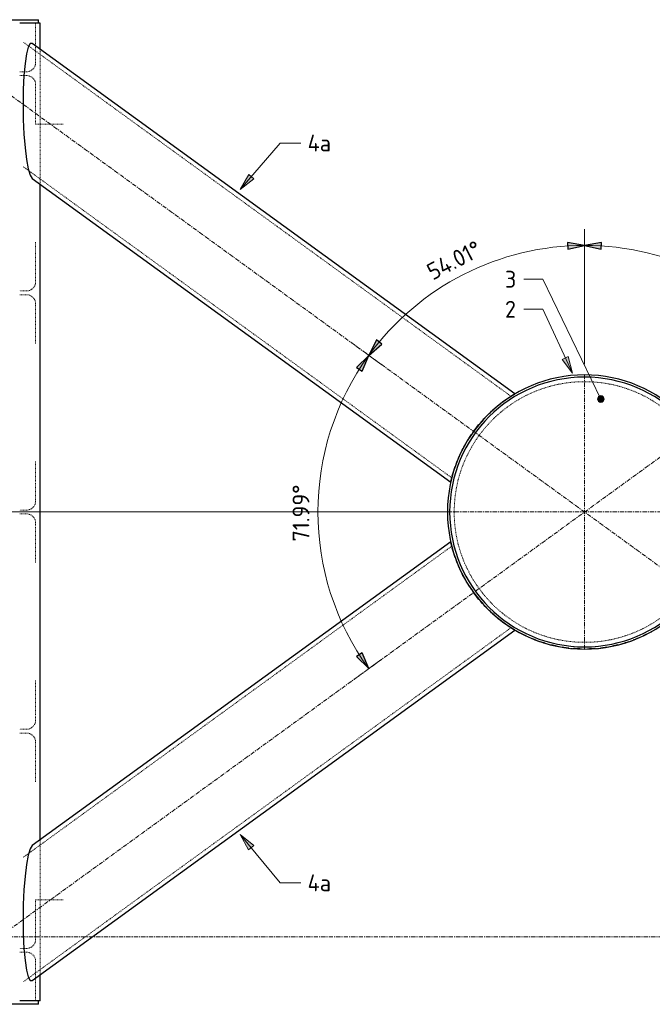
# Model space of a CAD drawing. Header units: millimetres. Extents: x -236694 to -141708, y -41476 to 103952.
# Tile 63 of 103: x -164388 to -162513, y -200 to 2720. Entities that reach past the tile are written whole.
import ezdxf

# ---------------------------------------------------------------- set-up
doc = ezdxf.new("R2010")
doc.units = ezdxf.units.MM
for name, pattern in [('Dash', [6.35, 3.175, -3.175]), ('Grid Line', [22.225, 12.7, -3.175, 3.175, -3.175]), ('XX-HIDDEN', [4, 2, -2])]:
    doc.linetypes.add(name, pattern=pattern)
for name, color, linetype, lineweight in [('N-CO-BC-BETONVORM-G', 50, 'Continuous', 25), ('N-CO-BC-BETONVORM-G-1', 50, 'XX-HIDDEN', 18), ('N-CO-BC-BETONVORM-GN', 10, 'XX-HIDDEN', 18), ('N-CO-SC-STAALVORM-G', 10, 'Continuous', 25), ('X-XX-AL-CONSTRUCTIELIJN-G-1', 7, 'Grid Line', 18), ('X-XX-AL-M', 7, 'Continuous', 18), ('X-XX-AL-M-20', 7, 'Continuous', 18), ('X-XX-AL-T25-1', 250, 'Continuous', 13), ('X-XX-AL-T25-2', 7, 'Continuous', 13), ('X-XX-AL-VERWIJZING-G-1', 7, 'Grid Line', 18)]:
    doc.layers.add(name, color=color, linetype=linetype, lineweight=lineweight)
doc.styles.add('NLCS-ISO_1', font='NLCS-ISO.ttf', dxfattribs={"height": 50})
doc.dimstyles.new('2_5_NLCS_arrow_fill', dxfattribs={"dimscale": 304.8, "dimtxt": 50.137748, "dimasz": 0.164042, "dimexe": 0.15748, "dimexo": 0.104987, "dimgap": 0.032808, "dimtad": 1, "dimdec": 0, "dimzin": 0, "dimdsep": 46, "dimtxsty": 'NLCS-ISO_1', "dimsah": 1, "dimcen": 0.09, "dimazin": 0, "dimtfac": 1, "dimtdec": 4, "dimtix": 1, "dimtmove": 0, "dimatfit": 3, "dimfxl": 1, "dimtvp": 1, "dimtolj": 1, "dimtzin": 0, "dimarcsym": 2})
doc.dimstyles.new('2_5_NLCS_arrow_fill_1', dxfattribs={"dimscale": 304.8, "dimtxt": 50.137748, "dimasz": 0.164042, "dimexe": 0.15748, "dimexo": 0.104987, "dimgap": 0.032808, "dimtad": 1, "dimdec": 0, "dimzin": 0, "dimdsep": 46, "dimtxsty": 'NLCS-ISO_1', "dimsah": 1, "dimcen": 0.09, "dimazin": 0, "dimtfac": 1, "dimtdec": 4, "dimtix": 1, "dimtmove": 0, "dimatfit": 3, "dimfxl": 1, "dimtvp": 1, "dimtolj": 1, "dimtzin": 0, "dimarcsym": 2})
doc.dimstyles.new('2_5_NLCS_arrow_fill_2', dxfattribs={"dimscale": 304.8, "dimtxt": 50.137748, "dimasz": 0.164042, "dimexe": 0.15748, "dimexo": 0.104987, "dimgap": 0.032808, "dimtad": 1, "dimdec": 0, "dimzin": 0, "dimdsep": 46, "dimtxsty": 'NLCS-ISO_1', "dimsah": 1, "dimcen": 0.09, "dimazin": 0, "dimtfac": 1, "dimtdec": 4, "dimtix": 1, "dimtmove": 0, "dimatfit": 3, "dimfxl": 1, "dimtvp": 1, "dimtolj": 1, "dimtzin": 0, "dimarcsym": 2})
doc.dimstyles.new('2_5_NLCS_arrow_fill_3', dxfattribs={"dimscale": 304.8, "dimtxt": 50.137748, "dimasz": 0.164042, "dimexe": 0.15748, "dimexo": 0.104987, "dimgap": 0.032808, "dimtad": 1, "dimdec": 0, "dimzin": 0, "dimdsep": 46, "dimtxsty": 'NLCS-ISO_1', "dimsah": 1, "dimcen": 0.09, "dimazin": 0, "dimtfac": 1, "dimtdec": 4, "dimtix": 1, "dimtmove": 0, "dimatfit": 3, "dimfxl": 1, "dimtvp": 1, "dimtolj": 1, "dimtzin": 0, "dimarcsym": 2})

# ---------------------------------------------------------------- blocks, each defined once
blk = doc.blocks.new('NLI_Balk_Buis - ø323_9_12_5-3690075-Doorsnede 4 dubbel geleidewerk')
at = {"layer": 'N-CO-BC-BETONVORM-GN'}
for p, q in [((100547.7, 1603.1), (99101.1, 2653.9)), ((100372, 1361.3), (99101.1, 2284.4))]:
    blk.add_line(p, q, dxfattribs=at)
blk = doc.blocks.new('NLI_Balk_Buis - ø323_9_12_5-V205-Doorsnede 4 dubbel geleidewerk')
at = {"layer": 'N-CO-BC-BETONVORM-GN'}
for p, q in [((100372, 1158.7), (99101.1, 235.6)), ((100547.7, 916.9), (99101.1, -133.9))]:
    blk.add_line(p, q, dxfattribs=at)
blk = doc.blocks.new('SF_Stalen afdekplaat14 - SF_Stalen afdekplaat-3672535-Doorsnede 4 dubbel geleidewerk')
at = {"layer": 'N-CO-SC-STAALVORM-G'}
for start, end in [(0, 180), (180, 360)]:
    blk.add_arc((100765.704043, 1260), 400, start, end, dxfattribs=at)
blk = doc.blocks.new('GM_afdekklepje - GM_afdekklepje-3582460-Doorsnede 4 dubbel geleidewerk')
at = {"layer": 'N-CO-SC-STAALVORM-G'}
for p, q in [((98805, 2720), (98805, 2710)), ((98805, 2720), (98827.6, 2720)), ((98827.6, 2720), (99060.4, 2720)), ((99060.4, 2720), (99091.4, 2720)), ((99091.4, 2720), (99146.7, 2720)), ((99146.7, 2720), (99146.9, 2720)), ((99147.1, 2710), (99147.1, 2720))]:
    blk.add_line(p, q, dxfattribs=at)
blk = doc.blocks.new('GM_afdekklepje - GM_afdekklepje-V207-Doorsnede 4 dubbel geleidewerk')
at = {"layer": 'N-CO-SC-STAALVORM-G'}
for p, q in [((98805, -190), (98805, -200)), ((98827.6, -200), (98805, -200)), ((99060.4, -200), (98827.6, -200)), ((99091.4, -200), (99060.4, -200)), ((99146.7, -200), (99091.4, -200)), ((99146.9, -200), (99146.7, -200)), ((99147.1, -200), (99147.1, -190))]:
    blk.add_line(p, q, dxfattribs=at)
blk = doc.blocks.new('NLI_Balk_Buis - ø813_20-3690250-Doorsnede 4 dubbel geleidewerk')
at = {"layer": 'N-CO-BC-BETONVORM-GN'}
for start, end in [(0, 180), (180, 360)]:
    blk.add_arc((100765.704043, 1260), 386.5, start, end, dxfattribs=at)
at = {"layer": 'N-CO-SC-STAALVORM-G'}
for start, end in [(360, 180), (180, 360)]:
    blk.add_arc((100765.704043, 1260), 406.5, start, end, dxfattribs=at)
blk = doc.blocks.new('DIMBLOCK135-Doorsnede 4 dubbel geleidewerk')
at = {"layer": 'X-XX-AL-M-20', "lineweight": 25}
for points in [[(-162073.7, 1724.6), (-162096.5, 1770.3), (-162112.3, 1758)], [(-162073.7, 1724.6), (-162054, 1677.7), (-162037.4, 1688.9)], [(-162073.7, 795.4), (-162037.4, 831.1), (-162054, 842.3)]]:
    blk.add_hatch(color=256, dxfattribs=at).paths.add_polyline_path(points, flags=0)
for p, q in [((-162096.5, 1770.3), (-162112.3, 1758)), ((-162112.3, 1758), (-162073.7, 1724.6)), ((-162073.7, 1724.6), (-162096.5, 1770.3)), ((-162073.7, 1724.6), (-162054, 1677.7)), ((-162037.4, 1688.9), (-162073.7, 1724.6)), ((-162054, 1677.7), (-162037.4, 1688.9)), ((-162054, 842.3), (-162073.7, 795.4)), ((-162073.7, 795.4), (-162037.4, 831.1)), ((-162037.4, 831.1), (-162054, 842.3))]:
    blk.add_line(p, q, dxfattribs=at)
at = {"layer": 'X-XX-AL-M-20', "linetype": 'Dash'}
for p, q in [((-162073.7, 1724.6), (-162022, 1762.3)), ((-162073.7, 795.4), (-162022, 757.7))]:
    blk.add_line(p, q, dxfattribs=at)
at = {"layer": 'X-XX-AL-M-20'}
for p, q in [((-162073.7, 1724.6), (-162112.6, 1696.4)), ((-162073.7, 795.4), (-162112.6, 823.6)), ((-162073.7, 795.4), (-162073.7, 795.4)), ((-162073.7, 795.4), (-162073.7, 795.4)), ((-162073.7, 795.4), (-162073.7, 795.4)), ((-162073.7, 795.4), (-162073.7, 795.4))]:
    blk.add_line(p, q, dxfattribs=at)
blk.add_arc((-162713.4, 1260), 790.6, 324.0056, 35.9944, dxfattribs=at)
blk.add_arc((-162713.4, 1260), 790.6, 324.0056, 35.9944, dxfattribs=at)
at = {"layer": 'X-XX-AL-M-20', "color": 0, "insert": (-161997.9, 1172.5), "char_height": 50, "width": 210.011, "attachment_point": 1, "rotation": 90, "line_spacing_factor": 1.135194, "style": 'NLCS-ISO_1'}
blk.add_mtext('71.99°', dxfattribs=at)
blk = doc.blocks.new('DIMBLOCK136-Doorsnede 4 dubbel geleidewerk')
at = {"layer": 'X-XX-AL-M-20', "lineweight": 25}
for points in [[(-162713.4, 2050.6), (-162763.7, 2059), (-162763.1, 2039)], [(-162713.4, 2050.6), (-162663.8, 2039), (-162663.1, 2059)], [(-162073.7, 1724.6), (-162096.5, 1770.3), (-162112.3, 1758)], [(-162073.7, 1724.6), (-162054, 1677.7), (-162037.4, 1688.9)]]:
    blk.add_hatch(color=256, dxfattribs=at).paths.add_polyline_path(points, flags=0)
at = {"layer": 'X-XX-AL-M-20'}
for p, q in [((-162713.4, 2050.6), (-162713.4, 2098.6)), ((-162713.4, 2050.6), (-162713.4, 1698.5)), ((-162073.7, 1724.6), (-162112.6, 1696.4)), ((-162073.7, 1724.6), (-162073.7, 1724.6)), ((-162073.7, 1724.6), (-162073.7, 1724.6)), ((-162073.7, 1724.6), (-162073.7, 1724.6)), ((-162073.7, 1724.6), (-162073.7, 1724.6))]:
    blk.add_line(p, q, dxfattribs=at)
at = {"layer": 'X-XX-AL-M-20', "lineweight": 25}
for p, q in [((-162713.4, 2050.6), (-162763.7, 2059)), ((-162763.7, 2059), (-162763.1, 2039)), ((-162763.1, 2039), (-162713.4, 2050.6)), ((-162663.1, 2059), (-162713.4, 2050.6)), ((-162713.4, 2050.6), (-162663.8, 2039)), ((-162663.8, 2039), (-162663.1, 2059)), ((-162096.5, 1770.3), (-162112.3, 1758)), ((-162112.3, 1758), (-162073.7, 1724.6)), ((-162073.7, 1724.6), (-162096.5, 1770.3)), ((-162073.7, 1724.6), (-162054, 1677.7)), ((-162037.4, 1688.9), (-162073.7, 1724.6)), ((-162054, 1677.7), (-162037.4, 1688.9))]:
    blk.add_line(p, q, dxfattribs=at)
at = {"layer": 'X-XX-AL-M-20', "linetype": 'Dash'}
blk.add_line((-162073.7, 1724.6), (-162022, 1762.3), dxfattribs=at)
at = {"layer": 'X-XX-AL-M-20'}
blk.add_arc((-162713.4, 1260), 790.6, 35.9944, 90, dxfattribs=at)
blk.add_arc((-162713.4, 1260), 790.6, 35.9944, 90, dxfattribs=at)
at = {"layer": 'X-XX-AL-M-20', "color": 0, "insert": (-162400.4, 2072.2), "char_height": 50, "width": 215.687, "attachment_point": 1, "rotation": 332.9972, "line_spacing_factor": 1.135194, "style": 'NLCS-ISO_1'}
blk.add_mtext('54.01°', dxfattribs=at)
blk = doc.blocks.new('DIMBLOCK137-Doorsnede 4 dubbel geleidewerk')
at = {"layer": 'X-XX-AL-M-20', "lineweight": 25}
for points in [[(-162713.4, 2050.6), (-162763.7, 2059), (-162763.1, 2039)], [(-162713.4, 2050.6), (-162663.8, 2039), (-162663.1, 2059)], [(-163353.1, 1724.6), (-163314.5, 1758), (-163330.3, 1770.3)], [(-163353.1, 1724.6), (-163389.4, 1688.9), (-163372.9, 1677.7)]]:
    blk.add_hatch(color=256, dxfattribs=at).paths.add_polyline_path(points, flags=0)
at = {"layer": 'X-XX-AL-M-20'}
for p, q in [((-162713.4, 2050.6), (-162713.4, 2098.6)), ((-162713.4, 2050.6), (-162713.4, 2050.6)), ((-162713.4, 2050.6), (-162713.4, 2050.6)), ((-162713.4, 2050.6), (-162713.4, 2050.6)), ((-162713.4, 2050.6), (-162713.4, 2050.6)), ((-162713.4, 2050.6), (-162713.4, 1698.5)), ((-163353.1, 1724.6), (-163314.2, 1696.4))]:
    blk.add_line(p, q, dxfattribs=at)
at = {"layer": 'X-XX-AL-M-20', "lineweight": 25}
for p, q in [((-162713.4, 2050.6), (-162763.7, 2059)), ((-162763.7, 2059), (-162763.1, 2039)), ((-162763.1, 2039), (-162713.4, 2050.6)), ((-162663.1, 2059), (-162713.4, 2050.6)), ((-162713.4, 2050.6), (-162663.8, 2039)), ((-162663.8, 2039), (-162663.1, 2059)), ((-163330.3, 1770.3), (-163353.1, 1724.6)), ((-163353.1, 1724.6), (-163314.5, 1758)), ((-163314.5, 1758), (-163330.3, 1770.3)), ((-163353.1, 1724.6), (-163389.4, 1688.9)), ((-163372.9, 1677.7), (-163353.1, 1724.6)), ((-163389.4, 1688.9), (-163372.9, 1677.7))]:
    blk.add_line(p, q, dxfattribs=at)
at = {"layer": 'X-XX-AL-M-20', "linetype": 'Dash'}
blk.add_line((-163353.1, 1724.6), (-163404.9, 1762.3), dxfattribs=at)
at = {"layer": 'X-XX-AL-M-20'}
blk.add_arc((-162713.4, 1260), 790.6, 90, 144.0056, dxfattribs=at)
blk.add_arc((-162713.4, 1260), 790.6, 90, 144.0056, dxfattribs=at)
at = {"layer": 'X-XX-AL-M-20', "color": 0, "insert": (-163186.6, 1990.6), "char_height": 50, "width": 215.687, "attachment_point": 1, "rotation": 27.0028, "line_spacing_factor": 1.135194, "style": 'NLCS-ISO_1'}
blk.add_mtext('54.01°', dxfattribs=at)
blk = doc.blocks.new('DIMBLOCK138-Doorsnede 4 dubbel geleidewerk')
at = {"layer": 'X-XX-AL-M-20', "lineweight": 25}
for points in [[(-163353.1, 1724.6), (-163314.5, 1758), (-163330.3, 1770.3)], [(-163353.1, 1724.6), (-163389.4, 1688.9), (-163372.9, 1677.7)], [(-163353.1, 795.4), (-163372.9, 842.3), (-163389.4, 831.1)]]:
    blk.add_hatch(color=256, dxfattribs=at).paths.add_polyline_path(points, flags=0)
at = {"layer": 'X-XX-AL-M-20', "linetype": 'Dash'}
for p, q in [((-163353.1, 1724.6), (-163404.9, 1762.3)), ((-163353.1, 795.4), (-163404.9, 757.7))]:
    blk.add_line(p, q, dxfattribs=at)
at = {"layer": 'X-XX-AL-M-20', "lineweight": 25}
for p, q in [((-163330.3, 1770.3), (-163353.1, 1724.6)), ((-163353.1, 1724.6), (-163314.5, 1758)), ((-163314.5, 1758), (-163330.3, 1770.3)), ((-163353.1, 1724.6), (-163389.4, 1688.9)), ((-163372.9, 1677.7), (-163353.1, 1724.6)), ((-163389.4, 1688.9), (-163372.9, 1677.7)), ((-163372.9, 842.3), (-163389.4, 831.1)), ((-163389.4, 831.1), (-163353.1, 795.4)), ((-163353.1, 795.4), (-163372.9, 842.3))]:
    blk.add_line(p, q, dxfattribs=at)
at = {"layer": 'X-XX-AL-M-20'}
for p, q in [((-163353.1, 1724.6), (-163353.1, 1724.6)), ((-163353.1, 1724.6), (-163353.1, 1724.6)), ((-163353.1, 1724.6), (-163353.1, 1724.6)), ((-163353.1, 1724.6), (-163353.1, 1724.6)), ((-163353.1, 1724.6), (-163314.2, 1696.4)), ((-163353.1, 795.4), (-163314.2, 823.6))]:
    blk.add_line(p, q, dxfattribs=at)
blk.add_arc((-162713.4, 1260), 790.6, 144.0056, 215.9944, dxfattribs=at)
blk.add_arc((-162713.4, 1260), 790.6, 144.0056, 215.9944, dxfattribs=at)
at = {"layer": 'X-XX-AL-M-20', "color": 0, "insert": (-163579.2, 1172.5), "char_height": 50, "width": 210.011, "attachment_point": 1, "rotation": 90, "line_spacing_factor": 1.135194, "style": 'NLCS-ISO_1'}
blk.add_mtext('71.99°', dxfattribs=at)

msp = doc.modelspace()

# ---------------------------------------------------------------- hatches: boundary and pattern name
at = {"layer": 'X-XX-AL-T25-1'}
for points in [[(-163734, 2216.6), (-163693.8, 2248), (-163709, 2261)], [(-162749.7, 1671.5), (-162761.7, 1721.1), (-162779.8, 1712.6)], [(-163734, 303.4), (-163709.8, 258.5), (-163694.4, 271.2)]]:
    msp.add_hatch(color=256, dxfattribs=at).paths.add_polyline_path(points, flags=0)
h = msp.add_hatch(color=256, dxfattribs=at)
edge = h.paths.add_edge_path(flags=0)
edge.add_arc((-162665.2, 1595.1), 10, 0, 360)

# ---------------------------------------------------------------- linework, layer by layer
at = {"layer": 'N-CO-BC-BETONVORM-GN'}
for p, q in [((-164341, 2710), (-164341, 2642.5)), ((-164341, 2642.4), (-164341, 2627)), ((-164327.1, 2616.9), (-164327.1, 2632.3)), ((-164341, 2626.9), (-164341, 2592.5)), ((-164327.1, 2247.5), (-164327.1, 2616.8)), ((-164374.5, 2565.5), (-164387.9, 2565.5)), ((-164387.9, 2554.5), (-164375.3, 2554.5)), ((-164375.2, 2554.5), (-164367.6, 2554.5)), ((-164367.6, 2565.5), (-164374.4, 2565.5)), ((-164341, 2527.5), (-164341, 2410)), ((-164341, 2410), (-164327.1, 2410)), ((-164327, 2410), (-164322.2, 2410)), ((-164258.7, 2410), (-164322.2, 2410)), ((-164327.1, 2232), (-164327.1, 2247.4)), ((-164341, 2060), (-164341, 1942.5)), ((-164367.6, 1915.5), (-164387.9, 1915.5)), ((-164387.9, 1904.5), (-164367.6, 1904.5)), ((-164341, 1877.5), (-164341, 1760)), ((-164341, 1410), (-164341, 1292.5)), ((-164367.6, 1265.5), (-164387.9, 1265.5)), ((-164387.9, 1254.5), (-164367.6, 1254.5)), ((-164341, 1227.5), (-164341, 1110)), ((-164341, 760), (-164341, 642.5)), ((-164367.6, 615.5), (-164387.9, 615.5)), ((-164387.9, 604.5), (-164367.6, 604.5)), ((-164341, 577.5), (-164341, 460)), ((-164327.1, 272.6), (-164327.1, 288)), ((-164327.1, -96.8), (-164327.1, 272.5)), ((-164327.1, 110), (-164341, 110)), ((-164341, 110), (-164341, -7.5)), ((-164322.2, 110), (-164327, 110)), ((-164258.7, 110), (-164322.2, 110)), ((-164375.3, -34.5), (-164387.9, -34.5)), ((-164387.9, -45.5), (-164374.5, -45.5)), ((-164367.6, -34.5), (-164375.2, -34.5)), ((-164374.4, -45.5), (-164367.6, -45.5)), ((-164341, -72.5), (-164341, -106.9)), ((-164341, -107), (-164341, -122.4)), ((-164327.1, -112.3), (-164327.1, -96.9)), ((-164341, -122.5), (-164341, -190))]:
    msp.add_line(p, q, dxfattribs=at)
for centre, start_param, end_param in [((-164367.6, 2592.5), 3.141593, 4.712389), ((-164367.6, 2527.5), 4.712389, 6.283185), ((-164367.6, 1942.5), 3.141593, 4.712389), ((-164367.6, 1877.5), 4.712389, 6.283185), ((-164367.6, 1292.5), 3.141593, 4.712389), ((-164367.6, 1227.5), 4.712389, 6.283185), ((-164367.6, 642.5), 3.141593, 4.712389), ((-164367.6, 577.5), 4.712389, 6.283185), ((-164367.6, -7.5), 3.141593, 4.712389), ((-164367.6, -72.5), 4.712389, 6.283185)]:
    msp.add_ellipse(centre, major_axis=(0, 27), ratio=0.986394, start_param=start_param, end_param=end_param, dxfattribs=at)
for points in [[(-162932.8, 1602.2), (-162931.9, 1602.8), (-162931.4, 1603.1), (-162931.4, 1603.1)], [(-162931.4, 1603.1), (-162931.4, 1603.1), (-162931.9, 1602.8), (-162932.8, 1602.2)], [(-162975.1, 1571), (-162974.9, 1571.3), (-162974.6, 1571.5), (-162974.3, 1571.7)], [(-162974.3, 1571.7), (-162974.6, 1571.5), (-162974.9, 1571.3), (-162975.1, 1571)], [(-163025.6, 1520.4), (-163024.8, 1521.3), (-163024.1, 1522.1), (-163023.4, 1523)], [(-163047.8, 1491.1), (-163047.1, 1492.2), (-163046.3, 1493.3), (-163045.5, 1494.4)], [(-163081.2, 1433.2), (-163081.6, 1432.3), (-163082, 1431.4), (-163082.4, 1430.6)], [(-163082.4, 1430.6), (-163082, 1431.4), (-163081.6, 1432.3), (-163081.2, 1433.2)], [(-163095.2, 1399.6), (-163095.4, 1399.1), (-163095.5, 1398.7), (-163095.7, 1398.2)], [(-163095.7, 1398.2), (-163095.5, 1398.7), (-163095.4, 1399.1), (-163095.2, 1399.6)], [(-163106.7, 1362.9), (-163107, 1361.8), (-163107.1, 1361.3), (-163107.1, 1361.3)], [(-163107.1, 1361.3), (-163107.1, 1361.3), (-163107, 1361.8), (-163106.7, 1362.9)], [(-163106.7, 1157.1), (-163107, 1158.2), (-163107.1, 1158.7), (-163107.1, 1158.7)], [(-163107.1, 1158.7), (-163107.1, 1158.7), (-163107, 1158.2), (-163106.7, 1157.1)], [(-163095.2, 1120.4), (-163095.4, 1120.9), (-163095.5, 1121.3), (-163095.7, 1121.8)], [(-163095.7, 1121.8), (-163095.5, 1121.3), (-163095.4, 1120.9), (-163095.2, 1120.4)], [(-163081.2, 1086.8), (-163081.6, 1087.7), (-163082, 1088.6), (-163082.4, 1089.4)], [(-163082.4, 1089.4), (-163082, 1088.6), (-163081.6, 1087.7), (-163081.2, 1086.8)], [(-163045.5, 1025.6), (-163046.3, 1026.7), (-163047.1, 1027.8), (-163047.8, 1028.9)], [(-163038.6, 1016.1), (-163039.1, 1016.7), (-163039.5, 1017.3), (-163040, 1018)], [(-163026.5, 1000.7), (-163026.6, 1000.9), (-163026.8, 1001), (-163026.9, 1001.2)], [(-163025.9, 1000.1), (-163026.1, 1000.3), (-163026.3, 1000.5), (-163026.5, 1000.7)], [(-163023.4, 997), (-163024.1, 997.9), (-163024.8, 998.7), (-163025.6, 999.6)], [(-163024.5, 998.4), (-163024.7, 998.6), (-163024.8, 998.7), (-163025, 998.9)], [(-162999.3, 971), (-163000.6, 972.3), (-163001.9, 973.6), (-163003.2, 974.9)], [(-162994.4, 966.2), (-162994.9, 966.7), (-162995.4, 967.2), (-162995.9, 967.7)], [(-162992.3, 964.3), (-162993, 964.9), (-162993.7, 965.6), (-162994.4, 966.2)], [(-162976.7, 950.3), (-162975.8, 949.6), (-162974.9, 948.8), (-162974, 948)], [(-162975.1, 949), (-162974.9, 948.7), (-162974.6, 948.5), (-162974.3, 948.3)], [(-162974.3, 948.3), (-162974.6, 948.5), (-162974.9, 948.7), (-162975.1, 949)], [(-162956.2, 934), (-162956.2, 934), (-162956.3, 934), (-162956.4, 934.1)], [(-162955.8, 933.7), (-162956, 933.8), (-162956.1, 933.9), (-162956.2, 934)], [(-162943.4, 924.8), (-162945.4, 926.2), (-162947.4, 927.6), (-162949.4, 929)], [(-162932.8, 917.8), (-162931.9, 917.2), (-162931.4, 916.9), (-162931.4, 916.9)], [(-162931.4, 916.9), (-162931.4, 916.9), (-162931.9, 917.2), (-162932.8, 917.8)], [(-162915.3, 907.2), (-162917, 908.1), (-162918.6, 909.1), (-162920.3, 910.1)], [(-162916.8, 908), (-162915.9, 907.5), (-162915.1, 907.1), (-162914.3, 906.6)], [(-162884.2, 891.1), (-162884.6, 891.3), (-162885, 891.5), (-162885.4, 891.7)], [(-162847.1, 876.1), (-162849.8, 877.1), (-162852.6, 878.1), (-162855.3, 879.1)], [(-162571.5, 879.1), (-162574.2, 878.1), (-162577, 877.1), (-162579.8, 876.1)], [(-162541.4, 891.7), (-162541.8, 891.5), (-162542.2, 891.3), (-162542.6, 891.1)], [(-162813.9, 866.1), (-162817.2, 867), (-162820.5, 867.8), (-162823.7, 868.8)], [(-162780.8, 859.1), (-162784, 859.7), (-162787.3, 860.3), (-162790.5, 860.9)], [(-162747.5, 854.9), (-162749.8, 855.1), (-162752.2, 855.3), (-162754.5, 855.6)], [(-162672.3, 855.6), (-162674.6, 855.3), (-162677, 855.1), (-162679.3, 854.9)], [(-162636.3, 860.9), (-162639.6, 860.3), (-162642.8, 859.7), (-162646, 859.1)], [(-162603.1, 868.8), (-162606.4, 867.8), (-162609.7, 867), (-162613, 866.1)]]:
    msp.add_open_spline(points, degree=3, dxfattribs=at)
for points, knots in [([(-163009, 981), (-163009.7, 981.7), (-163010.7, 982.8), (-163011.7, 983.9), (-163012, 984.2)], [0.275928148, 0.275928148, 0.275928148, 0.275928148, 0.279069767, 0.28024983, 0.28024983, 0.28024983, 0.28024983]), ([(-162975.8, 949.5), (-162975.9, 949.6), (-162976.6, 950.2), (-162977.2, 950.7), (-162977.8, 951.2)], [0.232239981, 0.232239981, 0.232239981, 0.232239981, 0.23255814, 0.234673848, 0.234673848, 0.234673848, 0.234673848])]:
    msp.add_open_spline(points, degree=3, knots=knots, dxfattribs=at)
at = {"layer": 'N-CO-SC-STAALVORM-G'}
for p, q in [((-164382.7, 2710), (-164387.8, 2710)), ((-164327.5, 2710), (-164382.7, 2710)), ((-164327.2, 2710), (-164327.5, 2710)), ((-164327.1, 2632.4), (-164327.1, 2710)), ((-162919.9, 1610.2), (-164351, 2649.7)), ((-164351, 2249.4), (-163110.3, 1348.1)), ((-164327.1, 288.1), (-164327.1, 2231.9)), ((-163110.3, 1171.9), (-164351, 270.6)), ((-164351, -129.7), (-162919.9, 909.8)), ((-164327.1, -190), (-164327.1, -112.4)), ((-164382.7, -190), (-164387.8, -190)), ((-164327.5, -190), (-164382.7, -190)), ((-164327.2, -190), (-164327.5, -190))]:
    msp.add_line(p, q, dxfattribs=at)
at = {"layer": 'N-CO-SC-STAALVORM-G', "flags": 128}
for points in [[(-164361.3, 2642), (-164362.7, 2638.4), (-164367.8, 2618.3), (-164372.1, 2589.7), (-164375.3, 2554.1), (-164377.3, 2513.2), (-164378, 2469.1)], [(-164351, 2649.7), (-164357, 2649), (-164361.3, 2642.1)], [(-164378, 2469.1), (-164377.3, 2424.1), (-164375.3, 2380.4), (-164372.1, 2340.1), (-164367.8, 2305.3), (-164362.7, 2277.7), (-164361.3, 2272.1)], [(-164361.3, 2272), (-164357, 2258.8), (-164351, 2249.4)], [(-164351, 270.6), (-164357, 261.2), (-164361.3, 248)], [(-164361.3, 247.9), (-164362.7, 242.3), (-164367.8, 214.7), (-164372.1, 179.9), (-164375.3, 139.6), (-164377.3, 95.9), (-164378, 50.9)], [(-164378, 50.9), (-164377.3, 6.8), (-164375.3, -34.1), (-164372.1, -69.7), (-164367.8, -98.3), (-164362.7, -118.4), (-164361.3, -122)], [(-164361.3, -122.1), (-164357, -129), (-164351, -129.7)]]:
    msp.add_lwpolyline(points, dxfattribs=at)
at = {"layer": 'N-CO-SC-STAALVORM-G'}
for points, knots in [([(-162931.1, 1603.3), (-162930.3, 1603.8), (-162927, 1605.9), (-162922.7, 1608.5), (-162919.8, 1610.2), (-162919.8, 1610.2), (-162920.3, 1609.9)], [0.3766355, 0.3766355, 0.3766355, 0.3766355, 0.3913043, 0.4347826, 0.4782609, 0.5217391, 0.5217391, 0.5217391, 0.5217391]), ([(-162973, 1572.8), (-162972.5, 1573.2), (-162967.5, 1577.4), (-162958.8, 1584.2), (-162951.3, 1589.7), (-162948, 1592)], [0.21278451, 0.21278451, 0.21278451, 0.21278451, 0.2173913, 0.26086957, 0.29956091, 0.29956091, 0.29956091, 0.29956091]), ([(-162944.9, 1594.1), (-162942, 1596.2), (-162937, 1599.5), (-162932.9, 1602.2), (-162931.2, 1603.2)], [0.31156776, 0.31156776, 0.31156776, 0.31156776, 0.34782609, 0.37625202, 0.37625202, 0.37625202, 0.37625202]), ([(-162999.9, 1548.4), (-162995.1, 1553.2), (-162987.5, 1560.3), (-162980.1, 1566.8), (-162977.5, 1569)], [0.13043478, 0.13043478, 0.13043478, 0.13043478, 0.17391304, 0.19839432, 0.19839432, 0.19839432, 0.19839432]), ([(-163021.3, 1525.4), (-163019.1, 1528), (-163013.2, 1534.7), (-163007.2, 1541), (-163003.5, 1544.7)], [0.0661784, 0.0661784, 0.0661784, 0.0661784, 0.08695652, 0.11967532, 0.11967532, 0.11967532, 0.11967532]), ([(-163080, 1435.6), (-163078.8, 1438.2), (-163074.5, 1446.9), (-163069.7, 1455.8), (-163066.1, 1462.1)], [0.85121932, 0.85121932, 0.85121932, 0.85121932, 0.86956522, 0.91358795, 0.91358795, 0.91358795, 0.91358795]), ([(-163063.3, 1466.9), (-163062.5, 1468.4), (-163058.1, 1475.6), (-163053.4, 1482.9), (-163049.5, 1488.7)], [0.92492561, 0.92492561, 0.92492561, 0.92492561, 0.93478261, 0.97567774, 0.97567774, 0.97567774, 0.97567774]), ([(-163094.3, 1401.9), (-163093.5, 1404), (-163090.7, 1411.5), (-163086.9, 1420.6), (-163083.7, 1427.6), (-163083.2, 1428.8)], [0.76513719, 0.76513719, 0.76513719, 0.76513719, 0.7826087, 0.82608696, 0.83463907, 0.83463907, 0.83463907, 0.83463907]), ([(-163105.7, 1366.4), (-163105.7, 1366.7), (-163104.6, 1370.5), (-163102.3, 1378.6), (-163099, 1389), (-163096.8, 1395.1), (-163096.4, 1396.3)], [0.6486155, 0.6486155, 0.6486155, 0.6486155, 0.6521739, 0.6956522, 0.7391304, 0.7492863, 0.7492863, 0.7492863, 0.7492863]), ([(-163110.2, 1348.1), (-163110.2, 1348.1), (-163110.1, 1348.6), (-163109.6, 1351.2), (-163108.4, 1356.2), (-163107.4, 1359.9), (-163107.2, 1360.9)], [0.5027992, 0.5027992, 0.5027992, 0.5027992, 0.5217391, 0.5652174, 0.6086957, 0.6233645, 0.6233645, 0.6233645, 0.6233645]), ([(-163107.2, 1159.1), (-163107.4, 1160.1), (-163108.4, 1163.8), (-163109.6, 1168.8), (-163110.1, 1171.4), (-163110.2, 1171.9), (-163110.2, 1171.9)], [0.3766355, 0.3766355, 0.3766355, 0.3766355, 0.3913043, 0.4347826, 0.4782609, 0.4972008, 0.4972008, 0.4972008, 0.4972008]), ([(-163096.4, 1123.7), (-163096.8, 1124.9), (-163099, 1131), (-163102.3, 1141.4), (-163104.6, 1149.5), (-163105.7, 1153.3), (-163105.7, 1153.6)], [0.2507137, 0.2507137, 0.2507137, 0.2507137, 0.2608696, 0.3043478, 0.3478261, 0.3513845, 0.3513845, 0.3513845, 0.3513845]), ([(-163083.2, 1091.2), (-163083.7, 1092.4), (-163086.9, 1099.4), (-163090.7, 1108.5), (-163093.5, 1116), (-163094.3, 1118.1)], [0.16536093, 0.16536093, 0.16536093, 0.16536093, 0.17391304, 0.2173913, 0.23486281, 0.23486281, 0.23486281, 0.23486281]), ([(-163066.1, 1057.9), (-163066.2, 1058), (-163069.8, 1064.3), (-163074.6, 1073.2), (-163078.8, 1081.8), (-163080, 1084.4)], [0.08641205, 0.08641205, 0.08641205, 0.08641205, 0.08695652, 0.13043478, 0.14878068, 0.14878068, 0.14878068, 0.14878068]), ([(-162977.5, 951), (-162980.1, 953.2), (-162987.5, 959.7), (-162995.1, 966.8), (-162999.9, 971.6)], [0.80160568, 0.80160568, 0.80160568, 0.80160568, 0.82608696, 0.86956522, 0.86956522, 0.86956522, 0.86956522]), ([(-162948, 928), (-162951.3, 930.3), (-162958.8, 935.8), (-162967.5, 942.6), (-162972.5, 946.8), (-162973, 947.2)], [0.70043909, 0.70043909, 0.70043909, 0.70043909, 0.73913043, 0.7826087, 0.78721549, 0.78721549, 0.78721549, 0.78721549]), ([(-162931.2, 916.8), (-162932.9, 917.8), (-162937, 920.5), (-162942, 923.8), (-162944.9, 925.9)], [0.62374798, 0.62374798, 0.62374798, 0.62374798, 0.65217391, 0.68843224, 0.68843224, 0.68843224, 0.68843224]), ([(-162920.3, 910.1), (-162919.8, 909.8), (-162919.8, 909.8), (-162922.7, 911.5), (-162927, 914.1), (-162930.3, 916.2), (-162931.1, 916.7)], [0.4782609, 0.4782609, 0.4782609, 0.4782609, 0.5217391, 0.5652174, 0.6086957, 0.6233645, 0.6233645, 0.6233645, 0.6233645]), ([(-162549.2, 888.1), (-162554.7, 885.7), (-162561.6, 882.9), (-162568.6, 880.2), (-162569.9, 879.7)], [0.86901736, 0.86901736, 0.86901736, 0.86901736, 0.88372093, 0.8871184, 0.8871184, 0.8871184, 0.8871184]), ([(-162515.2, 905.1), (-162523.1, 900.7), (-162531.5, 896.4), (-162540.1, 892.3), (-162540.2, 892.2)], [0.8372093, 0.8372093, 0.8372093, 0.8372093, 0.86046512, 0.86082945, 0.86082945, 0.86082945, 0.86082945]), ([(-162760.3, 856.2), (-162765.2, 856.8), (-162771.4, 857.6), (-162777.7, 858.6), (-162779.1, 858.8)], [0.03541511, 0.03541511, 0.03541511, 0.03541511, 0.04651163, 0.04982208, 0.04982208, 0.04982208, 0.04982208]), ([(-162680.8, 854.8), (-162681.4, 854.8), (-162689.3, 854.1), (-162697.2, 853.8), (-162704.6, 853.6)], [0.97540681, 0.97540681, 0.97540681, 0.97540681, 0.97674419, 0.99334797, 0.99334797, 0.99334797, 0.99334797]), ([(-162582.9, 875), (-162586.4, 873.8), (-162592.3, 871.9), (-162598.4, 870.1), (-162600.8, 869.4)], [0.89818614, 0.89818614, 0.89818614, 0.89818614, 0.90697674, 0.91303356, 0.91303356, 0.91303356, 0.91303356])]:
    msp.add_open_spline(points, degree=3, knots=knots, dxfattribs=at)
for points in [[(-162958.8, 1584), (-162958.3, 1584.5), (-162957.7, 1584.9), (-162957.2, 1585.3)], [(-162957.2, 1585.3), (-162957.7, 1584.9), (-162958.3, 1584.5), (-162958.8, 1584)], [(-162985.7, 1561.8), (-162985.1, 1562.4), (-162984.5, 1562.9), (-162983.9, 1563.4)], [(-162983.9, 1563.4), (-162984.5, 1562.9), (-162985.1, 1562.4), (-162985.7, 1561.8)], [(-162971.9, 1573.7), (-162971.2, 1574.3), (-162970.5, 1574.9), (-162969.8, 1575.4)], [(-162969.9, 1575.4), (-162970.5, 1574.9), (-162971.2, 1574.3), (-162971.9, 1573.7)], [(-163042.3, 1498.9), (-163037.3, 1505.8), (-163032.1, 1512.5), (-163026.7, 1519)], [(-163044.4, 1495.9), (-163043.7, 1496.9), (-163043, 1497.9), (-163042.3, 1498.9)], [(-163076.2, 1443.3), (-163076.4, 1443), (-163076.6, 1442.7), (-163076.7, 1442.3)], [(-163076.7, 1442.3), (-163076.6, 1442.6), (-163076.4, 1443), (-163076.2, 1443.3)], [(-163091.7, 1408.8), (-163092, 1408), (-163092.3, 1407.2), (-163092.7, 1406.3)], [(-163092.7, 1406.3), (-163092.3, 1407.2), (-163092, 1408), (-163091.7, 1408.8)], [(-163084.6, 1425.6), (-163085, 1424.9), (-163085.3, 1424.1), (-163085.6, 1423.4)], [(-163085.6, 1423.4), (-163085.3, 1424.1), (-163085, 1424.9), (-163084.6, 1425.6)], [(-163097.5, 1393.2), (-163097.7, 1392.5), (-163097.9, 1391.9), (-163098.1, 1391.2)], [(-163098.1, 1391.2), (-163097.9, 1391.9), (-163097.7, 1392.5), (-163097.5, 1393.2)], [(-163110.2, 1348.5), (-163110.2, 1348.3), (-163110.2, 1348.1), (-163110.2, 1348.1)], [(-163107.2, 1361), (-163107, 1361.7), (-163106.8, 1362.4), (-163106.6, 1363.1)], [(-163110.2, 1171.9), (-163110.2, 1171.9), (-163110.2, 1171.7), (-163110.2, 1171.5)], [(-163106.6, 1156.9), (-163106.8, 1157.6), (-163107, 1158.3), (-163107.2, 1159)], [(-163097.5, 1126.8), (-163097.7, 1127.5), (-163097.9, 1128.1), (-163098.1, 1128.8)], [(-163098.1, 1128.8), (-163097.9, 1128.1), (-163097.7, 1127.5), (-163097.5, 1126.8)], [(-163091.7, 1111.2), (-163092, 1112), (-163092.3, 1112.8), (-163092.7, 1113.7)], [(-163092.7, 1113.7), (-163092.3, 1112.8), (-163092, 1112), (-163091.7, 1111.2)], [(-163084.6, 1094.4), (-163085, 1095.1), (-163085.3, 1095.9), (-163085.6, 1096.6)], [(-163085.6, 1096.6), (-163085.3, 1095.9), (-163085, 1095.1), (-163084.6, 1094.4)], [(-163076.2, 1076.7), (-163076.4, 1077), (-163076.6, 1077.4), (-163076.7, 1077.7)], [(-163076.7, 1077.7), (-163076.6, 1077.3), (-163076.4, 1077), (-163076.2, 1076.7)], [(-163049.5, 1031.3), (-163054.4, 1038.5), (-163059, 1045.8), (-163063.3, 1053.1)], [(-163042.3, 1021.1), (-163043, 1022.1), (-163043.7, 1023.1), (-163044.4, 1024.1)], [(-163026.7, 1001), (-163032.1, 1007.5), (-163037.3, 1014.2), (-163042.3, 1021.1)], [(-163028.3, 1002.9), (-163029.2, 1004.1), (-163030.2, 1005.3), (-163031.1, 1006.5)], [(-163003.5, 975.3), (-163009.5, 981.3), (-163015.5, 987.8), (-163021.3, 994.6)], [(-163013.5, 985.8), (-163015.2, 987.6), (-163016.8, 989.5), (-163018.4, 991.3)], [(-162980.6, 953.7), (-162983.7, 956.4), (-162986.8, 959.1), (-162989.8, 961.9)], [(-162985.7, 958.2), (-162985.1, 957.6), (-162984.5, 957.1), (-162983.9, 956.6)], [(-162983.9, 956.6), (-162984.5, 957.1), (-162985.1, 957.6), (-162985.7, 958.2)], [(-162979.7, 952.9), (-162979.5, 952.7), (-162979.3, 952.5), (-162979.1, 952.3)], [(-162971.9, 946.3), (-162971.2, 945.7), (-162970.5, 945.1), (-162969.9, 944.6)], [(-162969.8, 944.6), (-162970.5, 945.1), (-162971.2, 945.7), (-162971.9, 946.3)], [(-162958.6, 935.8), (-162962.5, 938.8), (-162966.4, 941.8), (-162970.1, 944.8)], [(-162960.6, 937.3), (-162958.6, 935.7), (-162956.5, 934.2), (-162954.5, 932.7)], [(-162958.8, 936), (-162958.3, 935.5), (-162957.7, 935.1), (-162957.2, 934.7)], [(-162957.2, 934.7), (-162957.7, 935.1), (-162958.3, 935.5), (-162958.8, 936)], [(-162951.1, 930.3), (-162951.9, 930.8), (-162952.7, 931.4), (-162953.4, 931.9)], [(-162935.6, 919.6), (-162937.6, 920.9), (-162939.5, 922.2), (-162941.4, 923.5)], [(-162939.6, 922.3), (-162937.6, 920.9), (-162935.5, 919.5), (-162933.4, 918.1)], [(-162923.7, 912.1), (-162927, 914.1), (-162930.2, 916.1), (-162933.4, 918.2)], [(-162911.6, 905.1), (-162912.4, 905.5), (-162913.2, 906), (-162913.9, 906.4)], [(-162912.6, 905.6), (-162911.9, 905.3), (-162911.3, 904.9), (-162910.6, 904.6)], [(-162516.2, 904.6), (-162515.5, 904.9), (-162514.9, 905.3), (-162514.2, 905.6)], [(-162512.9, 906.4), (-162513.7, 906), (-162514.4, 905.5), (-162515.2, 905.1)], [(-162887, 892.4), (-162895.5, 896.4), (-162903.7, 900.7), (-162911.6, 905.1)], [(-162891.9, 894.8), (-162891.6, 894.6), (-162891.3, 894.5), (-162891, 894.4)], [(-162886.6, 892.2), (-162886.8, 892.3), (-162886.9, 892.4), (-162887, 892.4)], [(-162856.9, 879.7), (-162864, 882.3), (-162870.8, 885.2), (-162877.6, 888.1)], [(-162864.8, 882.7), (-162863.4, 882.2), (-162862, 881.6), (-162860.5, 881.1)], [(-162566.3, 881.1), (-162564.9, 881.6), (-162563.4, 882.2), (-162562, 882.7)], [(-162535.8, 894.4), (-162535.5, 894.5), (-162535.2, 894.6), (-162534.9, 894.8)], [(-162833.4, 871.6), (-162836.9, 872.7), (-162840.4, 873.8), (-162843.9, 875)], [(-162835.2, 872.2), (-162834.6, 872), (-162833.9, 871.8), (-162833.3, 871.6)], [(-162826, 869.4), (-162828.4, 870.1), (-162830.9, 870.8), (-162833.4, 871.6)], [(-162804.6, 863.9), (-162807, 864.4), (-162809.3, 865), (-162811.7, 865.6)], [(-162793.8, 861.5), (-162797.4, 862.3), (-162801, 863), (-162804.6, 863.9)], [(-162744.3, 854.7), (-162744.9, 854.7), (-162745.5, 854.8), (-162746.1, 854.8)], [(-162722.3, 853.6), (-162729.6, 853.8), (-162737, 854.1), (-162744.3, 854.7)], [(-162652, 858.2), (-162656.8, 857.4), (-162661.7, 856.8), (-162666.5, 856.2)], [(-162647.7, 858.8), (-162649.2, 858.6), (-162650.6, 858.4), (-162652, 858.2)], [(-162622.2, 863.9), (-162625.8, 863), (-162629.4, 862.3), (-162633, 861.5)], [(-162615.1, 865.6), (-162617.5, 865), (-162619.9, 864.4), (-162622.2, 863.9)], [(-162593.6, 871.6), (-162592.9, 871.8), (-162592.3, 872), (-162591.6, 872.2)]]:
    msp.add_open_spline(points, degree=3, dxfattribs=at)
at = {"layer": 'X-XX-AL-CONSTRUCTIELIJN-G-1'}
for p, q in [((-160923.7, 2560), (-164503.1, -40)), ((-164503.1, 2560), (-160923.7, -40)), ((-162713.4, 1666.5), (-162713.4, 853.5)), ((-163119.9, 1260), (-162306.9, 1260))]:
    msp.add_line(p, q, dxfattribs=at)
at = {"layer": 'X-XX-AL-M'}
for p, q in [((-163228.4, 1260), (-165995, 1260)), ((-163119.9, 1260), (-163228.4, 1260))]:
    msp.add_line(p, q, dxfattribs=at)
at = {"layer": 'X-XX-AL-T25-1'}
for p, q in [((-163734, 2216.6), (-163615.7, 2354.2)), ((-163615.7, 2354.2), (-163554.5, 2354.2)), ((-163709, 2261), (-163734, 2216.6)), ((-163693.8, 2248), (-163709, 2261)), ((-163734, 2216.6), (-163693.8, 2248)), ((-162892.4, 1950.2), (-162893.7, 1950.2)), ((-162837.7, 1950.2), (-162892.4, 1950.2)), ((-162665.2, 1595.1), (-162837.7, 1950.2)), ((-162892.4, 1861.2), (-162893.7, 1861.2)), ((-162837.7, 1861.2), (-162892.4, 1861.2)), ((-162749.7, 1671.5), (-162837.7, 1861.2)), ((-162761.7, 1721.1), (-162779.8, 1712.6)), ((-162779.8, 1712.6), (-162749.7, 1671.5)), ((-162749.7, 1671.5), (-162761.7, 1721.1)), ((-163734, 303.4), (-163709.8, 258.5)), ((-163694.4, 271.2), (-163734, 303.4)), ((-163734, 303.4), (-163615.7, 160.2)), ((-163709.8, 258.5), (-163694.4, 271.2)), ((-163615.7, 160.2), (-163554.5, 160.2))]:
    msp.add_line(p, q, dxfattribs=at)
msp.add_circle((-162665.2, 1595.1), 10, dxfattribs=at)
at = {"layer": 'X-XX-AL-VERWIJZING-G-1'}
msp.add_line((-166250.1, 0), (-160520.8, 0), dxfattribs=at)

# ---------------------------------------------------------------- block references
at = {"layer": 'N-CO-BC-BETONVORM-G'}
for name in ['GM_afdekklepje - GM_afdekklepje-3582460-Doorsnede 4 dubbel geleidewerk', 'SF_Stalen afdekplaat14 - SF_Stalen afdekplaat-3672535-Doorsnede 4 dubbel geleidewerk', 'GM_afdekklepje - GM_afdekklepje-V207-Doorsnede 4 dubbel geleidewerk']:
    msp.add_blockref(name, (-263479.1, 0), dxfattribs=at)
at = {"layer": 'N-CO-BC-BETONVORM-G-1'}
for name in ['NLI_Balk_Buis - ø323_9_12_5-3690075-Doorsnede 4 dubbel geleidewerk', 'NLI_Balk_Buis - ø813_20-3690250-Doorsnede 4 dubbel geleidewerk', 'NLI_Balk_Buis - ø323_9_12_5-V205-Doorsnede 4 dubbel geleidewerk']:
    msp.add_blockref(name, (-263479.1, 0), dxfattribs=at)

# ---------------------------------------------------------------- texts
at = {"layer": 'X-XX-AL-T25-2', "char_height": 50, "attachment_point": 1, "style": 'NLCS-ISO_1'}
for s, insert, width in [('4a', (-163534.5, 2379.2), 91.392), ('3', (-162949.4, 1975.2), 43.291), ('2', (-162949.4, 1886.2), 43.291), ('4a', (-163534.5, 185.2), 91.392)]:
    msp.add_mtext(s, dxfattribs=dict(at, insert=insert, width=width))

# ---------------------------------------------------------------- dimensions: what is measured, and where the dimension line sits
at = {"layer": 'X-XX-AL-M'}
for base, center, p1, p2, dimstyle, override, picture, middle in [((-162957.7497, 2011.9119), (-162713.4114, 1260), (-162713.4114, 1666.5), (-163430.7496, 1781.0689), '2_5_NLCS_arrow_fill_2', {"dimpost": '<>', "dimfxl": 726.429666}, 'DIMBLOCK137-Doorsnede 4 dubbel geleidewerk', (-163088.2692, 1995.6102)), ((-162248.6574, 1899.5908), (-162713.4114, 1260), (-161996.0733, 1781.0689), (-162713.4114, 1666.5), '2_5_NLCS_arrow_fill_1', {"dimpost": '<>', "dimfxl": 726.429666}, 'DIMBLOCK136-Doorsnede 4 dubbel geleidewerk', (-162338.5537, 1995.6102)), ((-163486.8, 1424.4), (-162713.4, 1260), (-163430.7, 1781.1), (-163430.7, 738.9), '2_5_NLCS_arrow_fill_3', {"dimpost": '<>', "dimfxl": 1042.137759}, 'DIMBLOCK138-Doorsnede 4 dubbel geleidewerk', (-163539, 1260)), ((-161940.1, 1095.6), (-162713.4, 1260), (-161996.1, 738.9), (-161996.1, 1781.1), '2_5_NLCS_arrow_fill', {"dimpost": '<>', "dimfxl": 1042.137759}, 'DIMBLOCK135-Doorsnede 4 dubbel geleidewerk', (-161957.8, 1260))]:
    dim = msp.add_angular_dim_3p(base=base, center=center, p1=p1, p2=p2, dimstyle=dimstyle, override=override, dxfattribs=at)
    dim.commit()
    dim.dimension.update_dxf_attribs({"geometry": picture, "text_midpoint": middle})

doc.saveas('drawing.dxf')
